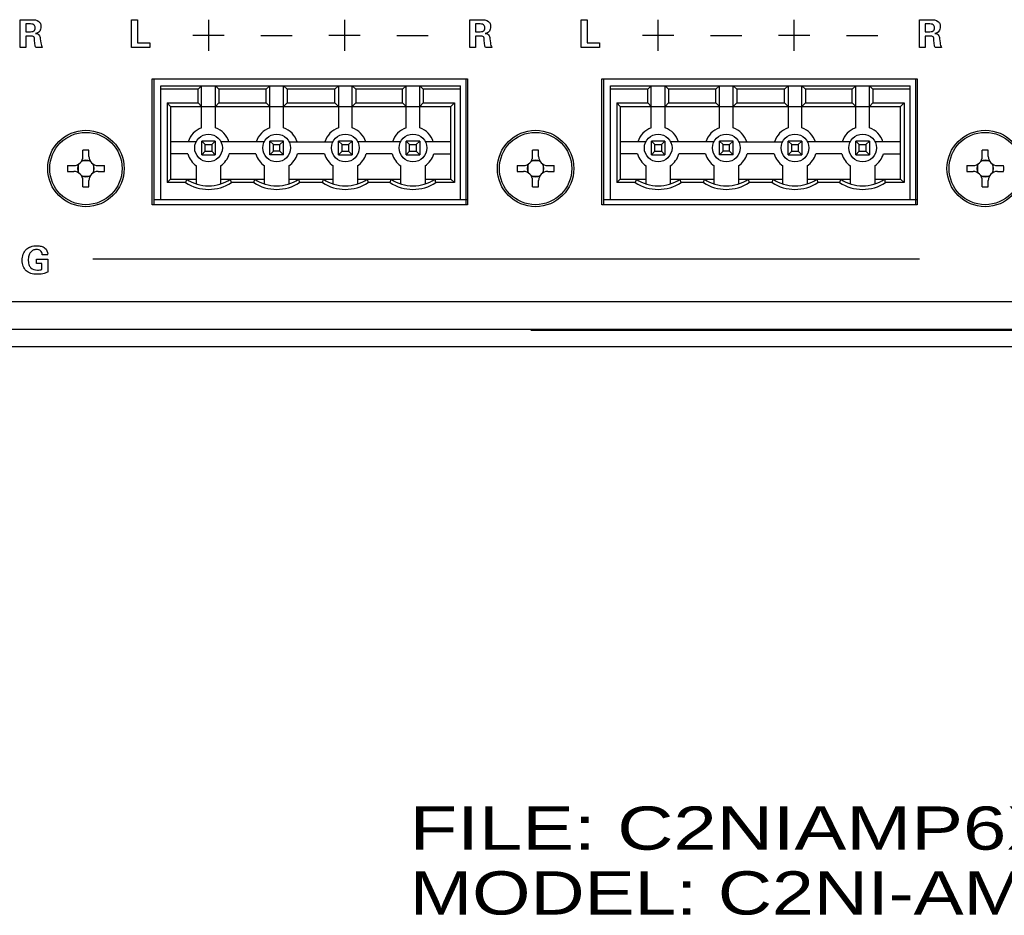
# Model space of a CAD drawing. Header units: inches. Extents: x -3.6 to 47.6, y 1.8 to 32.
# Tile 16 of 35: x 19.2 to 22.1, y 1.8 to 4.4. Entities that reach past the tile are written whole.
import ezdxf
from ezdxf.enums import TextEntityAlignment as Align

# ---------------------------------------------------------------- set-up
doc = ezdxf.new("R2010")
doc.units = ezdxf.units.IN
doc.header["$LTSCALE"] = 2.42
doc.header["$MEASUREMENT"] = 0
doc.layers.get('0').update_dxf_attribs({"linetype": 'CONTINUOUS'})
doc.layers.add('DIM', color=7, linetype='CONTINUOUS')
doc.styles.get("Standard").update_dxf_attribs({"font": 'arial'})

msp = doc.modelspace()

# ---------------------------------------------------------------- linework, layer by layer
at = {"color": 7, "linetype": 'Continuous'}
for p, q in [((19.233, 4.2909), (19.233, 4.3709)), ((19.233, 4.3709), (19.2663, 4.3709)), ((19.2498, 4.3585), (19.2498, 4.3361)), ((19.2599, 4.3585), (19.2498, 4.3585)), ((19.5551, 4.2909), (19.5551, 4.3709)), ((19.5551, 4.3709), (19.5722, 4.3709)), ((19.5722, 4.3709), (19.5722, 4.3044)), ((19.7782, 4.2806), (19.7782, 4.3705)), ((20.1714, 4.2806), (20.1714, 4.3705)), ((20.533, 4.2909), (20.533, 4.3709)), ((20.533, 4.3709), (20.5663, 4.3709)), ((20.5498, 4.3585), (20.5498, 4.3361)), ((20.5599, 4.3585), (20.5498, 4.3585)), ((20.8551, 4.2909), (20.8551, 4.3709)), ((20.8551, 4.3709), (20.8722, 4.3709)), ((20.8722, 4.3709), (20.8722, 4.3044)), ((21.0782, 4.2806), (21.0782, 4.3705)), ((21.4714, 4.2806), (21.4714, 4.3705)), ((21.833, 4.3709), (21.8663, 4.3709)), ((21.833, 4.2909), (21.833, 4.3709)), ((21.8599, 4.3585), (21.8498, 4.3585)), ((21.8498, 4.3585), (21.8498, 4.3361)), ((19.2498, 4.3361), (19.2599, 4.3361)), ((20.5498, 4.3361), (20.5599, 4.3361)), ((21.8498, 4.3361), (21.8599, 4.3361)), ((19.2498, 4.3231), (19.2498, 4.2909)), ((19.2646, 4.3231), (19.2498, 4.3231)), ((19.2761, 4.3006), (19.275, 4.3127)), ((19.2914, 4.3159), (19.2928, 4.3043)), ((19.5722, 4.3044), (19.6082, 4.3044)), ((19.6082, 4.3044), (19.6082, 4.2909)), ((19.7328, 4.326), (19.8228, 4.326)), ((19.9294, 4.3255), (20.0194, 4.3255)), ((20.126, 4.326), (20.216, 4.326)), ((20.3226, 4.3255), (20.4126, 4.3255)), ((20.5498, 4.3231), (20.5498, 4.2909)), ((20.5646, 4.3231), (20.5498, 4.3231)), ((20.5761, 4.3006), (20.575, 4.3127)), ((20.5914, 4.3159), (20.5928, 4.3043)), ((20.8722, 4.3044), (20.9082, 4.3044)), ((20.9082, 4.3044), (20.9082, 4.2909)), ((21.0328, 4.326), (21.1228, 4.326)), ((21.2294, 4.3255), (21.3194, 4.3255)), ((21.426, 4.326), (21.516, 4.326)), ((21.6226, 4.3255), (21.7126, 4.3255)), ((21.8646, 4.3231), (21.8498, 4.3231)), ((21.8498, 4.3231), (21.8498, 4.2909)), ((21.8761, 4.3006), (21.875, 4.3127)), ((21.8914, 4.3159), (21.8928, 4.3043)), ((19.2498, 4.2909), (19.233, 4.2909)), ((19.2969, 4.2909), (19.2784, 4.2909)), ((19.6082, 4.2909), (19.5551, 4.2909)), ((20.5498, 4.2909), (20.533, 4.2909)), ((20.5969, 4.2909), (20.5784, 4.2909)), ((20.9082, 4.2909), (20.8551, 4.2909)), ((21.8498, 4.2909), (21.833, 4.2909)), ((21.8969, 4.2909), (21.8784, 4.2909)), ((19.6152, 3.835), (19.6152, 4.1997)), ((19.6152, 4.1997), (20.5213, 4.1997)), ((19.6203, 3.835), (19.6203, 4.2)), ((19.6203, 4.2), (20.5263, 4.2)), ((20.5213, 4.1997), (20.5213, 3.835)), ((20.5263, 4.2), (20.5263, 3.835)), ((20.9152, 3.835), (20.9152, 4.1997)), ((20.9152, 4.1997), (21.8213, 4.1997)), ((20.9203, 3.835), (20.9203, 4.2)), ((20.9203, 4.2), (21.8263, 4.2)), ((21.8213, 4.1997), (21.8213, 3.835)), ((21.8263, 4.2), (21.8263, 3.835)), ((19.6403, 3.85), (19.6403, 4.18)), ((19.6403, 4.18), (20.5063, 4.18)), ((19.7478, 4.17), (19.6403, 4.17)), ((19.7478, 4.17), (19.7578, 4.18)), ((19.7478, 4.13), (19.7478, 4.17)), ((19.7578, 4.058), (19.7578, 4.18)), ((19.7978, 4.058), (19.7978, 4.18)), ((19.7978, 4.18), (19.8078, 4.17)), ((19.8078, 4.17), (19.8078, 4.13)), ((19.9448, 4.17), (19.8078, 4.17)), ((19.9448, 4.17), (19.9548, 4.18)), ((19.9448, 4.13), (19.9448, 4.17)), ((19.9548, 4.058), (19.9548, 4.18)), ((19.9948, 4.058), (19.9948, 4.18)), ((19.9948, 4.18), (20.0048, 4.17)), ((20.0048, 4.17), (20.0048, 4.13)), ((20.1433, 4.17), (20.0048, 4.17)), ((20.1433, 4.17), (20.1533, 4.18)), ((20.1433, 4.13), (20.1433, 4.17)), ((20.1533, 4.18), (20.1533, 4.058)), ((20.1933, 4.058), (20.1933, 4.18)), ((20.2033, 4.17), (20.1933, 4.18)), ((20.2033, 4.17), (20.2033, 4.13)), ((20.3388, 4.17), (20.2033, 4.17)), ((20.3388, 4.17), (20.3488, 4.18)), ((20.3388, 4.13), (20.3388, 4.17)), ((20.3488, 4.058), (20.3488, 4.18)), ((20.3888, 4.18), (20.3988, 4.17)), ((20.3888, 4.058), (20.3888, 4.18)), ((20.3988, 4.17), (20.3988, 4.13)), ((20.5063, 4.17), (20.3988, 4.17)), ((20.5063, 3.85), (20.5063, 4.18)), ((20.9403, 3.85), (20.9403, 4.18)), ((20.9403, 4.18), (21.8063, 4.18)), ((21.0478, 4.17), (20.9403, 4.17)), ((21.0478, 4.17), (21.0578, 4.18)), ((21.0478, 4.13), (21.0478, 4.17)), ((21.0578, 4.058), (21.0578, 4.18)), ((21.0978, 4.18), (21.1078, 4.17)), ((21.0978, 4.058), (21.0978, 4.18)), ((21.1078, 4.17), (21.1078, 4.13)), ((21.2448, 4.17), (21.1078, 4.17)), ((21.2448, 4.17), (21.2548, 4.18)), ((21.2448, 4.13), (21.2448, 4.17)), ((21.2548, 4.058), (21.2548, 4.18)), ((21.2948, 4.18), (21.3048, 4.17)), ((21.2948, 4.058), (21.2948, 4.18)), ((21.3048, 4.17), (21.3048, 4.13)), ((21.4433, 4.17), (21.3048, 4.17)), ((21.4433, 4.17), (21.4533, 4.18)), ((21.4433, 4.13), (21.4433, 4.17)), ((21.4533, 4.18), (21.4533, 4.058)), ((21.4933, 4.058), (21.4933, 4.18)), ((21.5033, 4.17), (21.4933, 4.18)), ((21.5033, 4.17), (21.5033, 4.13)), ((21.6388, 4.17), (21.5033, 4.17)), ((21.6388, 4.17), (21.6488, 4.18)), ((21.6388, 4.13), (21.6388, 4.17)), ((21.6488, 4.058), (21.6488, 4.18)), ((21.6888, 4.18), (21.6988, 4.17)), ((21.6888, 4.058), (21.6888, 4.18)), ((21.8063, 4.17), (21.6988, 4.17)), ((21.6988, 4.17), (21.6988, 4.13)), ((21.8063, 3.85), (21.8063, 4.18)), ((19.6578, 4.13), (19.6578, 3.9)), ((19.6678, 4.12), (19.6578, 4.13)), ((19.6578, 4.13), (19.7478, 4.13)), ((19.7578, 4.12), (19.7478, 4.13)), ((19.8078, 4.13), (19.7978, 4.12)), ((19.8078, 4.13), (19.9448, 4.13)), ((19.9548, 4.12), (19.9448, 4.13)), ((20.0048, 4.13), (19.9948, 4.12)), ((20.0048, 4.13), (20.1433, 4.13)), ((20.1533, 4.12), (20.1433, 4.13)), ((20.1933, 4.12), (20.2033, 4.13)), ((20.2033, 4.13), (20.3388, 4.13)), ((20.3488, 4.12), (20.3388, 4.13)), ((20.3888, 4.12), (20.3988, 4.13)), ((20.3988, 4.13), (20.4888, 4.13)), ((20.4788, 4.12), (20.4888, 4.13)), ((20.4888, 4.13), (20.4888, 3.9)), ((20.9578, 4.13), (20.9578, 3.9)), ((20.9678, 4.12), (20.9578, 4.13)), ((20.9578, 4.13), (21.0478, 4.13)), ((21.0578, 4.12), (21.0478, 4.13)), ((21.1078, 4.13), (21.0978, 4.12)), ((21.1078, 4.13), (21.2448, 4.13)), ((21.2548, 4.12), (21.2448, 4.13)), ((21.3048, 4.13), (21.2948, 4.12)), ((21.3048, 4.13), (21.4433, 4.13)), ((21.4533, 4.12), (21.4433, 4.13)), ((21.4933, 4.12), (21.5033, 4.13)), ((21.5033, 4.13), (21.6388, 4.13)), ((21.6488, 4.12), (21.6388, 4.13)), ((21.6888, 4.12), (21.6988, 4.13)), ((21.6988, 4.13), (21.7888, 4.13)), ((21.7788, 4.12), (21.7888, 4.13)), ((21.7888, 4.13), (21.7888, 3.9)), ((19.6678, 4.12), (19.6678, 3.91)), ((19.6678, 4.12), (20.4788, 4.12)), ((20.4788, 3.91), (20.4788, 4.12)), ((20.9678, 4.12), (20.9678, 3.91)), ((20.9678, 4.12), (21.7788, 4.12)), ((21.7788, 3.91), (21.7788, 4.12)), ((19.7418, 4.0175), (19.6678, 4.0175)), ((19.7683, 4.0095), (19.7583, 4.0195)), ((19.7583, 3.9805), (19.7583, 4.0195)), ((19.7973, 4.0195), (19.7583, 4.0195)), ((19.7873, 4.0095), (19.7973, 4.0195)), ((19.7973, 4.0195), (19.7973, 3.9805)), ((19.9388, 4.0175), (19.8138, 4.0175)), ((19.9553, 3.9805), (19.9553, 4.0195)), ((19.9653, 4.0095), (19.9553, 4.0195)), ((19.9943, 4.0195), (19.9553, 4.0195)), ((19.9843, 4.0095), (19.9943, 4.0195)), ((19.9943, 3.9805), (19.9943, 4.0195)), ((20.0108, 4.0175), (20.1373, 4.0175)), ((20.1538, 3.9805), (20.1538, 4.0195)), ((20.1638, 4.0095), (20.1538, 4.0195)), ((20.1928, 4.0195), (20.1538, 4.0195)), ((20.1828, 4.0095), (20.1928, 4.0195)), ((20.1928, 4.0195), (20.1928, 3.9805)), ((20.3328, 4.0175), (20.2093, 4.0175)), ((20.3493, 3.9805), (20.3493, 4.0195)), ((20.3593, 4.0095), (20.3493, 4.0195)), ((20.3883, 4.0195), (20.3493, 4.0195)), ((20.3783, 4.0095), (20.3883, 4.0195)), ((20.3883, 4.0195), (20.3883, 3.9805)), ((20.4788, 4.0175), (20.4048, 4.0175)), ((21.0418, 4.0175), (20.9678, 4.0175)), ((21.0683, 4.0095), (21.0583, 4.0195)), ((21.0583, 3.9805), (21.0583, 4.0195)), ((21.0973, 4.0195), (21.0583, 4.0195)), ((21.0873, 4.0095), (21.0973, 4.0195)), ((21.0973, 4.0195), (21.0973, 3.9805)), ((21.2388, 4.0175), (21.1138, 4.0175)), ((21.2653, 4.0095), (21.2553, 4.0195)), ((21.2553, 3.9805), (21.2553, 4.0195)), ((21.2943, 4.0195), (21.2553, 4.0195)), ((21.2843, 4.0095), (21.2943, 4.0195)), ((21.2943, 3.9805), (21.2943, 4.0195)), ((21.3108, 4.0175), (21.4373, 4.0175)), ((21.4638, 4.0095), (21.4538, 4.0195)), ((21.4538, 3.9805), (21.4538, 4.0195)), ((21.4928, 4.0195), (21.4538, 4.0195)), ((21.4828, 4.0095), (21.4928, 4.0195)), ((21.4928, 4.0195), (21.4928, 3.9805)), ((21.6328, 4.0175), (21.5093, 4.0175)), ((21.6593, 4.0095), (21.6493, 4.0195)), ((21.6493, 3.9805), (21.6493, 4.0195)), ((21.6883, 4.0195), (21.6493, 4.0195)), ((21.6783, 4.0095), (21.6883, 4.0195)), ((21.6883, 4.0195), (21.6883, 3.9805)), ((21.7788, 4.0175), (21.7048, 4.0175)), ((19.4148, 3.9756), (19.4148, 3.9938)), ((19.4318, 3.9756), (19.4318, 3.9938)), ((19.7583, 3.9805), (19.7683, 3.9905)), ((19.7683, 3.9905), (19.7683, 4.0095)), ((19.7683, 4.0095), (19.7873, 4.0095)), ((19.7683, 3.9905), (19.7873, 3.9905)), ((19.7873, 4.0095), (19.7873, 3.9905)), ((19.7873, 3.9905), (19.7973, 3.9805)), ((19.9553, 3.9805), (19.9653, 3.9905)), ((19.9653, 3.9905), (19.9653, 4.0095)), ((19.9653, 4.0095), (19.9843, 4.0095)), ((19.9843, 3.9905), (19.9653, 3.9905)), ((19.9843, 3.9905), (19.9843, 4.0095)), ((19.9943, 3.9805), (19.9843, 3.9905)), ((20.1538, 3.9805), (20.1638, 3.9905)), ((20.1638, 3.9905), (20.1638, 4.0095)), ((20.1638, 4.0095), (20.1828, 4.0095)), ((20.1638, 3.9905), (20.1828, 3.9905)), ((20.1828, 4.0095), (20.1828, 3.9905)), ((20.1828, 3.9905), (20.1928, 3.9805)), ((20.3493, 3.9805), (20.3593, 3.9905)), ((20.3593, 3.9905), (20.3593, 4.0095)), ((20.3593, 4.0095), (20.3783, 4.0095)), ((20.3593, 3.9905), (20.3783, 3.9905)), ((20.3783, 4.0095), (20.3783, 3.9905)), ((20.3783, 3.9905), (20.3883, 3.9805)), ((20.7148, 3.9756), (20.7148, 3.9938)), ((20.7318, 3.9756), (20.7318, 3.9938)), ((21.0583, 3.9805), (21.0683, 3.9905)), ((21.0683, 3.9905), (21.0683, 4.0095)), ((21.0683, 4.0095), (21.0873, 4.0095)), ((21.0683, 3.9905), (21.0873, 3.9905)), ((21.0873, 4.0095), (21.0873, 3.9905)), ((21.0873, 3.9905), (21.0973, 3.9805)), ((21.2553, 3.9805), (21.2653, 3.9905)), ((21.2653, 3.9905), (21.2653, 4.0095)), ((21.2653, 4.0095), (21.2843, 4.0095)), ((21.2843, 3.9905), (21.2653, 3.9905)), ((21.2843, 3.9905), (21.2843, 4.0095)), ((21.2943, 3.9805), (21.2843, 3.9905)), ((21.4538, 3.9805), (21.4638, 3.9905)), ((21.4638, 3.9905), (21.4638, 4.0095)), ((21.4638, 4.0095), (21.4828, 4.0095)), ((21.4638, 3.9905), (21.4828, 3.9905)), ((21.4828, 4.0095), (21.4828, 3.9905)), ((21.4828, 3.9905), (21.4928, 3.9805)), ((21.6493, 3.9805), (21.6593, 3.9905)), ((21.6593, 4.0095), (21.6783, 4.0095)), ((21.6593, 3.9905), (21.6593, 4.0095)), ((21.6593, 3.9905), (21.6783, 3.9905)), ((21.6783, 4.0095), (21.6783, 3.9905)), ((21.6783, 3.9905), (21.6883, 3.9805)), ((22.0148, 3.9756), (22.0148, 3.9938)), ((22.0318, 3.9756), (22.0318, 3.9938)), ((19.435, 3.963), (19.4116, 3.963)), ((19.7178, 3.9825), (19.6678, 3.9825)), ((19.7583, 3.9805), (19.7973, 3.9805)), ((19.9148, 3.9825), (19.8378, 3.9825)), ((19.9943, 3.9805), (19.9553, 3.9805)), ((20.1133, 3.9825), (20.0348, 3.9825)), ((20.1538, 3.9805), (20.1928, 3.9805)), ((20.3088, 3.9825), (20.2333, 3.9825)), ((20.3493, 3.9805), (20.3883, 3.9805)), ((20.4288, 3.9825), (20.4788, 3.9825)), ((20.735, 3.963), (20.7116, 3.963)), ((21.0178, 3.9825), (20.9678, 3.9825)), ((21.0583, 3.9805), (21.0973, 3.9805)), ((21.2148, 3.9825), (21.1378, 3.9825)), ((21.2943, 3.9805), (21.2553, 3.9805)), ((21.4133, 3.9825), (21.3348, 3.9825)), ((21.4538, 3.9805), (21.4928, 3.9805)), ((21.6088, 3.9825), (21.5333, 3.9825)), ((21.6493, 3.9805), (21.6883, 3.9805)), ((21.7288, 3.9825), (21.7788, 3.9825)), ((22.035, 3.963), (22.0116, 3.963)), ((19.3701, 3.949), (19.3882, 3.949)), ((19.3701, 3.932), (19.3882, 3.932)), ((19.4008, 3.9522), (19.4008, 3.9288)), ((19.4458, 3.9288), (19.4458, 3.9522)), ((19.4584, 3.949), (19.4766, 3.949)), ((19.4584, 3.932), (19.4766, 3.932)), ((19.7428, 3.8957), (19.7428, 3.9482)), ((19.8128, 3.9482), (19.8128, 3.8957)), ((19.9398, 3.8957), (19.9398, 3.9482)), ((20.0098, 3.9482), (20.0098, 3.8957)), ((20.1383, 3.8957), (20.1383, 3.9482)), ((20.2083, 3.9482), (20.2083, 3.8957)), ((20.3338, 3.8957), (20.3338, 3.9482)), ((20.4038, 3.9482), (20.4038, 3.8957)), ((20.6701, 3.949), (20.6882, 3.949)), ((20.6701, 3.932), (20.6882, 3.932)), ((20.7008, 3.9522), (20.7008, 3.9288)), ((20.7458, 3.9288), (20.7458, 3.9522)), ((20.7584, 3.949), (20.7766, 3.949)), ((20.7584, 3.932), (20.7766, 3.932)), ((21.0428, 3.8957), (21.0428, 3.9482)), ((21.1128, 3.9482), (21.1128, 3.8957)), ((21.2398, 3.8957), (21.2398, 3.9482)), ((21.3098, 3.9482), (21.3098, 3.8957)), ((21.4383, 3.8957), (21.4383, 3.9482)), ((21.5083, 3.9482), (21.5083, 3.8957)), ((21.6338, 3.8957), (21.6338, 3.9482)), ((21.7038, 3.9482), (21.7038, 3.8957)), ((21.9701, 3.949), (21.9882, 3.949)), ((21.9701, 3.932), (21.9882, 3.932)), ((22.0008, 3.9522), (22.0008, 3.9288)), ((22.0458, 3.9288), (22.0458, 3.9522)), ((22.0584, 3.949), (22.0766, 3.949)), ((22.0584, 3.932), (22.0766, 3.932)), ((19.4116, 3.9181), (19.435, 3.9181)), ((19.4148, 3.8873), (19.4148, 3.9054)), ((19.4318, 3.8873), (19.4318, 3.9054)), ((19.6578, 3.9), (19.6678, 3.91)), ((19.7115, 3.9), (19.6578, 3.9)), ((19.6678, 3.91), (19.7428, 3.91)), ((19.8128, 3.91), (19.9398, 3.91)), ((19.9085, 3.9), (19.8441, 3.9)), ((20.0098, 3.91), (20.1383, 3.91)), ((20.107, 3.9), (20.0411, 3.9)), ((20.2083, 3.91), (20.3338, 3.91)), ((20.3025, 3.9), (20.2396, 3.9)), ((20.4038, 3.91), (20.4788, 3.91)), ((20.4888, 3.9), (20.4351, 3.9)), ((20.4788, 3.91), (20.4888, 3.9)), ((20.7116, 3.9181), (20.735, 3.9181)), ((20.7148, 3.8873), (20.7148, 3.9054)), ((20.7318, 3.8873), (20.7318, 3.9054)), ((20.9578, 3.9), (20.9678, 3.91)), ((21.0115, 3.9), (20.9578, 3.9)), ((20.9678, 3.91), (21.0428, 3.91)), ((21.1128, 3.91), (21.2398, 3.91)), ((21.2085, 3.9), (21.1441, 3.9)), ((21.3098, 3.91), (21.4383, 3.91)), ((21.407, 3.9), (21.3411, 3.9)), ((21.5083, 3.91), (21.6338, 3.91)), ((21.6025, 3.9), (21.5396, 3.9)), ((21.7038, 3.91), (21.7788, 3.91)), ((21.7888, 3.9), (21.7351, 3.9)), ((21.7788, 3.91), (21.7888, 3.9)), ((22.0116, 3.9181), (22.035, 3.9181)), ((22.0148, 3.8873), (22.0148, 3.9054)), ((22.0318, 3.8873), (22.0318, 3.9054)), ((20.5263, 3.85), (19.6203, 3.85)), ((21.8263, 3.85), (20.9203, 3.85)), ((20.5213, 3.835), (19.6152, 3.835)), ((20.5263, 3.835), (19.6203, 3.835)), ((21.8213, 3.835), (20.9152, 3.835)), ((21.8263, 3.835), (20.9203, 3.835)), ((19.2809, 3.6657), (19.2809, 3.6785)), ((19.2809, 3.6785), (19.3128, 3.6785)), ((19.313, 3.6912), (19.2969, 3.6912)), ((19.3128, 3.6785), (19.3128, 3.6411)), ((21.8333, 3.6779), (19.4433, 3.6779)), ((19.2961, 3.6657), (19.2809, 3.6657)), ((19.2961, 3.6483), (19.2961, 3.6657)), ((13.7893, 3.5555), (30.6293, 3.5555)), ((13.7893, 3.4755), (30.6293, 3.4755)), ((23.7093, 3.4725), (20.7093, 3.4725)), ((13.6278, 3.4255), (30.7908, 3.4255))]:
    msp.add_line(p, q, dxfattribs=at)
for centre, radius in [((19.4233, 3.9405), 0.1105), ((19.4233, 3.9405), 0.1046), ((20.7233, 3.9405), 0.1105), ((20.7233, 3.9405), 0.1046), ((22.0233, 3.9405), 0.1105), ((22.0233, 3.9405), 0.1046), ((19.7778, 4), 0.04), ((19.9748, 4), 0.04), ((20.1733, 4), 0.04), ((20.3688, 4), 0.04), ((21.0778, 4), 0.04), ((21.2748, 4), 0.04), ((21.4733, 4), 0.04), ((21.6688, 4), 0.04)]:
    msp.add_circle(centre, radius, dxfattribs=at)
for centre, radius, start, end in [((19.7778, 4), 0.0614, 109.0256, 163.4267), ((19.7778, 4), 0.0614, 16.5733, 70.9744), ((19.9748, 4), 0.0614, 109.0256, 163.4267), ((19.9748, 4), 0.0614, 16.5733, 70.9744), ((20.1733, 4), 0.0614, 109.0256, 163.4267), ((20.1733, 4), 0.0614, 16.5733, 70.9744), ((20.3688, 4), 0.0614, 109.0256, 163.4267), ((20.3688, 4), 0.0614, 16.5733, 70.9744), ((21.0778, 4), 0.0614, 109.0256, 163.4267), ((21.0778, 4), 0.0614, 16.5733, 70.9744), ((21.2748, 4), 0.0614, 109.0256, 163.4267), ((21.2748, 4), 0.0614, 16.5733, 70.9744), ((21.4733, 4), 0.0614, 109.0256, 163.4267), ((21.4733, 4), 0.0614, 16.5733, 70.9744), ((21.6688, 4), 0.0614, 109.0256, 163.4267), ((21.6688, 4), 0.0614, 16.5733, 70.9744), ((19.4233, 3.6269), 0.3669, 89.9995, 91.3269), ((19.4233, 3.6267), 0.3671, 88.6735, 90.0001), ((20.7233, 3.6269), 0.3669, 89.9995, 91.3269), ((20.7233, 3.6267), 0.3671, 88.6735, 90.0001), ((22.0233, 3.6269), 0.3669, 89.9995, 91.3269), ((22.0233, 3.6267), 0.3671, 88.6735, 90.0001), ((19.3882, 3.9756), 0.0266, 270, 360), ((19.4233, 3.9405), 0.024, 56.9587, 123.0416), ((19.4584, 3.9756), 0.0266, 180, 270), ((19.7778, 4), 0.0625, 196.2602, 235.9442), ((19.7778, 4), 0.0625, 304.0558, 343.7398), ((19.9748, 4), 0.0625, 196.2602, 235.9442), ((19.9748, 4), 0.0625, 304.0558, 343.7398), ((20.1733, 4), 0.0625, 196.2602, 235.9442), ((20.1733, 4), 0.0625, 304.0558, 343.7398), ((20.3688, 4), 0.0625, 196.2602, 235.9442), ((20.3688, 4), 0.0625, 304.0558, 343.7398), ((20.6882, 3.9756), 0.0266, 270, 360), ((20.7233, 3.9405), 0.024, 56.9587, 123.0416), ((20.7584, 3.9756), 0.0266, 180, 270), ((21.0778, 4), 0.0625, 196.2602, 235.9442), ((21.0778, 4), 0.0625, 304.0558, 343.7398), ((21.2748, 4), 0.0625, 196.2602, 235.9442), ((21.2748, 4), 0.0625, 304.0558, 343.7398), ((21.4733, 4), 0.0625, 196.2602, 235.9442), ((21.4733, 4), 0.0625, 304.0558, 343.7398), ((21.6688, 4), 0.0625, 196.2602, 235.9442), ((21.6688, 4), 0.0625, 304.0558, 343.7398), ((21.9882, 3.9756), 0.0266, 270, 360), ((22.0233, 3.9405), 0.024, 56.9587, 123.0416), ((22.0584, 3.9756), 0.0266, 180, 270), ((19.7371, 3.9405), 0.3672, 178.6734, 181.3266), ((19.3882, 3.9054), 0.0266, 0, 90), ((19.4233, 3.9405), 0.024, 146.9562, 213.0437), ((19.4584, 3.9054), 0.0266, 90, 180), ((19.4233, 3.9405), 0.024, 326.9562, 33.0437), ((19.1095, 3.9405), 0.3672, 358.6734, 1.3266), ((21.0371, 3.9405), 0.3672, 178.6734, 181.3266), ((20.6882, 3.9054), 0.0266, 0, 90), ((20.7233, 3.9405), 0.024, 146.9562, 213.0437), ((20.7584, 3.9054), 0.0266, 90, 180), ((20.7233, 3.9405), 0.024, 326.9562, 33.0437), ((20.4095, 3.9405), 0.3672, 358.6734, 1.3266), ((22.3371, 3.9405), 0.3672, 178.6734, 181.3266), ((21.9882, 3.9054), 0.0266, 0, 90), ((22.0233, 3.9405), 0.024, 146.9562, 213.0437), ((22.0584, 3.9054), 0.0266, 90, 180), ((22.0233, 3.9405), 0.024, 326.9562, 33.0437), ((21.7095, 3.9405), 0.3672, 358.6734, 1.3266), ((19.4233, 3.9405), 0.024, 236.9587, 303.0416), ((20.4574, 3.6752), 0.7791, 162.4597, 163.2294), ((19.7778, 4), 0.12, 236.4427, 303.5573), ((19.7778, 4), 0.11, 234.9032, 305.0968), ((19.0982, 3.6752), 0.7791, 16.7706, 17.5403), ((20.6544, 3.6752), 0.7791, 162.4597, 163.2294), ((19.9748, 4), 0.12, 236.4427, 303.5573), ((19.9748, 4), 0.11, 234.9032, 305.0968), ((19.2952, 3.6752), 0.7791, 16.7706, 17.5403), ((20.8529, 3.6752), 0.7791, 162.4597, 163.2294), ((20.1733, 4), 0.12, 236.4427, 303.5573), ((20.1733, 4), 0.11, 234.9032, 305.0968), ((19.4937, 3.6752), 0.7791, 16.7706, 17.5403), ((21.0484, 3.6752), 0.7791, 162.4597, 163.2294), ((20.3688, 4), 0.12, 236.4427, 303.5573), ((20.3688, 4), 0.11, 234.9032, 305.0968), ((19.6892, 3.6752), 0.7791, 16.7706, 17.5403), ((20.7233, 3.9405), 0.024, 236.9587, 303.0416), ((21.7574, 3.6752), 0.7791, 162.4597, 163.2294), ((21.0778, 4), 0.12, 236.4427, 303.5573), ((21.0778, 4), 0.11, 234.9032, 305.0968), ((20.3982, 3.6752), 0.7791, 16.7706, 17.5403), ((21.9544, 3.6752), 0.7791, 162.4597, 163.2294), ((21.2748, 4), 0.12, 236.4427, 303.5573), ((21.2748, 4), 0.11, 234.9032, 305.0968), ((20.5952, 3.6752), 0.7791, 16.7706, 17.5403), ((22.1529, 3.6752), 0.7791, 162.4597, 163.2294), ((21.4733, 4), 0.12, 236.4427, 303.5573), ((21.4733, 4), 0.11, 234.9032, 305.0968), ((20.7937, 3.6752), 0.7791, 16.7706, 17.5403), ((22.3484, 3.6752), 0.7791, 162.4597, 163.2294), ((21.6688, 4), 0.12, 236.4427, 303.5573), ((21.6688, 4), 0.11, 234.9032, 305.0968), ((20.9892, 3.6752), 0.7791, 16.7706, 17.5403), ((22.0233, 3.9405), 0.024, 236.9587, 303.0416), ((19.4233, 4.2543), 0.3671, 268.6735, 270.0001), ((19.4233, 4.2541), 0.3669, 269.9995, 271.3269), ((20.7233, 4.2543), 0.3671, 268.6735, 270.0001), ((20.7233, 4.2541), 0.3669, 269.9995, 271.3269), ((22.0233, 4.2543), 0.3671, 268.6735, 270.0001), ((22.0233, 4.2541), 0.3669, 269.9995, 271.3269)]:
    msp.add_arc(centre, radius, start, end, dxfattribs=at)
for points, knots in [([(19.2599, 4.3361), (19.2643, 4.3361), (19.2711, 4.3358), (19.2762, 4.342), (19.2766, 4.3472), (19.2762, 4.3523), (19.2714, 4.359), (19.2644, 4.3585), (19.2599, 4.3585)], [0, 0, 0, 0, 0.287844, 0.380655, 0.494483, 0.614768, 0.707883, 1, 1, 1, 1]), ([(19.2663, 4.3709), (19.2733, 4.3709), (19.2842, 4.3701), (19.2926, 4.3597), (19.2936, 4.3512), (19.2929, 4.3436), (19.289, 4.335), (19.2822, 4.332), (19.2778, 4.3309)], [0, 0, 0, 0, 0.321275, 0.442514, 0.581876, 0.697762, 0.793447, 1, 1, 1, 1]), ([(20.5599, 4.3361), (20.5643, 4.3361), (20.5711, 4.3358), (20.5762, 4.342), (20.5766, 4.3472), (20.5762, 4.3523), (20.5714, 4.359), (20.5644, 4.3585), (20.5599, 4.3585)], [0, 0, 0, 0, 0.287844, 0.380655, 0.494483, 0.614768, 0.707883, 1, 1, 1, 1]), ([(20.5663, 4.3709), (20.5733, 4.3709), (20.5842, 4.3701), (20.5926, 4.3597), (20.5936, 4.3512), (20.5929, 4.3436), (20.589, 4.335), (20.5822, 4.332), (20.5778, 4.3309)], [0, 0, 0, 0, 0.321275, 0.442514, 0.581876, 0.697762, 0.793447, 1, 1, 1, 1]), ([(21.8599, 4.3361), (21.8643, 4.3361), (21.8711, 4.3358), (21.8762, 4.342), (21.8766, 4.3472), (21.8762, 4.3523), (21.8714, 4.359), (21.8644, 4.3585), (21.8599, 4.3585)], [0, 0, 0, 0, 0.287844, 0.380655, 0.494483, 0.614768, 0.707883, 1, 1, 1, 1]), ([(21.8663, 4.3709), (21.8733, 4.3709), (21.8842, 4.3701), (21.8926, 4.3597), (21.8936, 4.3512), (21.8929, 4.3436), (21.889, 4.335), (21.8822, 4.332), (21.8778, 4.3309)], [0, 0, 0, 0, 0.321275, 0.442514, 0.581876, 0.697762, 0.793447, 1, 1, 1, 1]), ([(19.2778, 4.3309), (19.2813, 4.3306), (19.2893, 4.3281), (19.2909, 4.3198), (19.2914, 4.3159)], [0, 0, 0, 0, 0.468035, 1, 1, 1, 1]), ([(20.5778, 4.3309), (20.5813, 4.3306), (20.5893, 4.3281), (20.5909, 4.3198), (20.5914, 4.3159)], [0, 0, 0, 0, 0.468035, 1, 1, 1, 1]), ([(21.8778, 4.3309), (21.8813, 4.3306), (21.8893, 4.3281), (21.8909, 4.3198), (21.8914, 4.3159)], [0, 0, 0, 0, 0.468035, 1, 1, 1, 1]), ([(19.275, 4.3127), (19.2747, 4.3158), (19.2747, 4.3233), (19.2673, 4.3231), (19.2646, 4.3231)], [0, 0, 0, 0, 0.525503, 1, 1, 1, 1]), ([(19.2784, 4.2909), (19.2777, 4.2921), (19.2767, 4.2953), (19.2763, 4.2986), (19.2761, 4.3006)], [0, 0, 0, 0, 0.406606, 1, 1, 1, 1]), ([(19.2928, 4.3043), (19.2932, 4.3016), (19.2939, 4.2969), (19.2958, 4.2925), (19.2969, 4.2909)], [0, 0, 0, 0, 0.581992, 1, 1, 1, 1]), ([(20.575, 4.3127), (20.5747, 4.3158), (20.5747, 4.3233), (20.5673, 4.3231), (20.5646, 4.3231)], [0, 0, 0, 0, 0.525503, 1, 1, 1, 1]), ([(20.5784, 4.2909), (20.5777, 4.2921), (20.5767, 4.2953), (20.5763, 4.2986), (20.5761, 4.3006)], [0, 0, 0, 0, 0.406606, 1, 1, 1, 1]), ([(20.5928, 4.3043), (20.5932, 4.3016), (20.5939, 4.2969), (20.5958, 4.2925), (20.5969, 4.2909)], [0, 0, 0, 0, 0.581992, 1, 1, 1, 1]), ([(21.875, 4.3127), (21.8747, 4.3158), (21.8747, 4.3233), (21.8673, 4.3231), (21.8646, 4.3231)], [0, 0, 0, 0, 0.525503, 1, 1, 1, 1]), ([(21.8784, 4.2909), (21.8777, 4.2921), (21.8767, 4.2953), (21.8763, 4.2986), (21.8761, 4.3006)], [0, 0, 0, 0, 0.406606, 1, 1, 1, 1]), ([(21.8928, 4.3043), (21.8932, 4.3016), (21.8939, 4.2969), (21.8958, 4.2925), (21.8969, 4.2909)], [0, 0, 0, 0, 0.581992, 1, 1, 1, 1]), ([(19.3128, 3.6411), (19.3083, 3.6388), (19.2981, 3.6353), (19.2813, 3.6339), (19.2643, 3.6357), (19.2496, 3.644), (19.2406, 3.658), (19.2386, 3.675), (19.2407, 3.6922), (19.2489, 3.7059), (19.2569, 3.7114), (19.2608, 3.7131)], [0, 0, 0, 0, 0.104171, 0.221149, 0.346981, 0.454413, 0.559402, 0.679091, 0.80341, 0.912842, 1, 1, 1, 1]), ([(19.2969, 3.6912), (19.2967, 3.6952), (19.2937, 3.7043), (19.281, 3.7071), (19.2703, 3.705), (19.2622, 3.6981), (19.2575, 3.6876), (19.2566, 3.6784), (19.2568, 3.6728), (19.2569, 3.6715)], [0, 0, 0, 0, 0.168278, 0.343133, 0.48167, 0.61664, 0.768076, 0.947901, 1, 1, 1, 1]), ([(19.2608, 3.7131), (19.2617, 3.7136), (19.2682, 3.7163), (19.2798, 3.7178), (19.2939, 3.7163), (19.3077, 3.7102), (19.313, 3.6992), (19.313, 3.6927)], [0, 0, 0, 0, 0.048294, 0.32164, 0.524003, 0.696359, 1, 1, 1, 1]), ([(19.2569, 3.6715), (19.2571, 3.6686), (19.2581, 3.6623), (19.2644, 3.6499), (19.2784, 3.6461), (19.2896, 3.6469), (19.2939, 3.6477), (19.2961, 3.6483)], [0, 0, 0, 0, 0.164909, 0.35833, 0.751335, 0.876747, 1, 1, 1, 1])]:
    msp.add_open_spline(points, degree=3, knots=knots, dxfattribs=at)

# ---------------------------------------------------------------- texts
at = {"layer": 'DIM', "color": 7, "linetype": 'Continuous'}
for s, width, p, p2 in [('FILE: C2NIAMP6X100', 1.287911, (20.3595, 1.9705), (22.6095, 1.9705)), ('MODEL: C2NI-AMP-6X100', 1.240821, (20.3595, 1.783), (22.9845, 1.783))]:
    msp.add_text(s, height=0.125, dxfattribs=dict(at, width=width)).set_placement(p, p2, align=Align.FIT)

doc.saveas('drawing.dxf')
